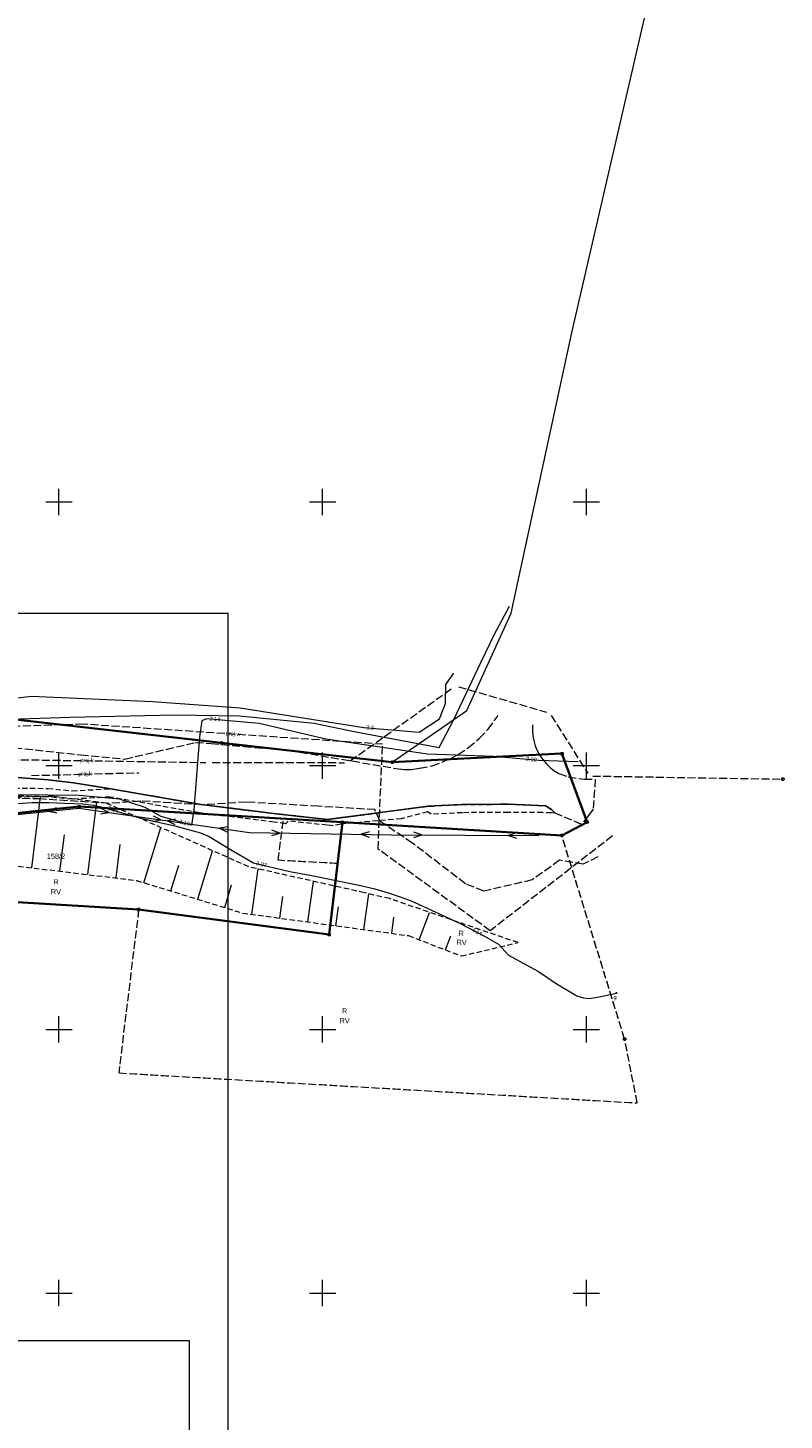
# Model space of a CAD drawing. Extents: x 5459987 to 5506369, y 5959610 to 5991660.
# Tile 38 of 51: x 5462594 to 5462737, y 5972176 to 5972440. Entities that reach past the tile are written whole.
import ezdxf
from ezdxf.enums import TextEntityAlignment as Align

# ---------------------------------------------------------------- set-up
doc = ezdxf.new("R2010")
doc.units = 0
for name, pattern in [('PRZER1-1', [1, 0.5, -0.5]), ('PRZER2-1', [1.5, 1, -0.5]), ('PRZER3-1', [2, 1.5, -0.5])]:
    doc.linetypes.add(name, pattern=pattern)
doc.layers.get('0').update_dxf_attribs({"linetype": 'CONTINUOUS'})
for name, color, linetype, lineweight in [('ARKUSZ', 7, 'CONTINUOUS', 18), ('GEPPGD', 7, 'CONTINUOUS', 18), ('GESDZI', 7, 'CONTINUOUS', 18), ('GESDZI_O', 7, 'CONTINUOUS', 18), ('GESOZN', 7, 'CONTINUOUS', 18), ('GSLKRW', 7, 'CONTINUOUS', 25), ('GSSKOA', 7, 'CONTINUOUS', 18), ('GSSKOD', 7, 'CONTINUOUS', 18), ('GSSZSN', 7, 'CONTINUOUS', 18), ('GUPPRZ_O', 7, 'CONTINUOUS', 18), ('KRZYZE_2000', 230, 'CONTINUOUS', 18), ('RAMKA', 7, 'CONTINUOUS', 18)]:
    doc.layers.add(name, color=color, linetype=linetype, lineweight=lineweight)
for name, color, linetype, lineweight, true_color in [('GESKKL', 7, 'CONTINUOUS', 18, 0x24bc24), ('GESKKL_O', 7, 'CONTINUOUS', 18, 0x24bc24), ('GESUZY', 7, 'CONTINUOUS', 18, 0x008000), ('GESUZY_O', 7, 'CONTINUOUS', 18, 0x008000), ('GULEPR', 1, 'CONTINUOUS', 18, 0xff0000), ('GULGPR', 7, 'CONTINUOUS', 18, 0xbfbf00), ('GULKPR', 7, 'CONTINUOUS', 18, 0x803300), ('GULKPR_O', 7, 'CONTINUOUS', 18, 0x803300), ('GULWPR', 5, 'CONTINUOUS', 18, 0x0000ff), ('GULWPR_O', 5, 'CONTINUOUS', 18, 0x0000ff), ('GUPGZA', 7, 'CONTINUOUS', 18, 0xbfbf00), ('GUPGZA_O', 7, 'CONTINUOUS', 18, 0xbfbf00), ('GUPKSD', 7, 'CONTINUOUS', 18, 0x803300)]:
    doc.layers.add(name, color=color, linetype=linetype, lineweight=lineweight, true_color=true_color)
doc.styles.add('Arial', font='arial.ttf')

# ---------------------------------------------------------------- blocks, each defined once
blk = doc.blocks.new('GUPGZA1')
blk.add_hatch(color=0).paths.add_polyline_path([(-0.2, 0), (-0.193185, -0.051764), (-0.173205, -0.1), (-0.141421, -0.141421), (-0.1, -0.173205), (-0.051764, -0.193185), (0, -0.2), (0.051764, -0.193185), (0.1, -0.173205), (0.141421, -0.141421), (0.173205, -0.1), (0.193185, -0.051764), (0.2, 0), (0.193185, 0.051764), (0.173205, 0.1), (0.141421, 0.141421), (0.1, 0.173205), (0.051764, 0.193185), (0, 0.2), (-0.051764, 0.193185), (-0.1, 0.173205), (-0.141421, 0.141421), (-0.173205, 0.1), (-0.193185, 0.051764)])
blk = doc.blocks.new('GUPKSD1')
at = {"color": 0}
blk.add_lwpolyline([(0, 0.25), (0.064705, 0.241481), (0.125, 0.216506), (0.176777, 0.176777), (0.216506, 0.125), (0.241481, 0.064705), (0.25, 0), (0.241481, -0.064705), (0.216506, -0.125), (0.176777, -0.176777), (0.125, -0.216506), (0.064705, -0.241481), (0, -0.25), (-0.064705, -0.241481), (-0.125, -0.216506), (-0.176777, -0.176777), (-0.216506, -0.125), (-0.241481, -0.064705), (-0.25, 0), (-0.241481, 0.064705), (-0.216506, 0.125), (-0.176777, 0.176777), (-0.125, 0.216506), (-0.064705, 0.241481)], close=True, dxfattribs=at)
blk = doc.blocks.new('GEPPGD1_1')
at = {"color": 0}
blk.add_lwpolyline([(0, 0.25), (0.077254, 0.237764), (0.146946, 0.202254), (0.202254, 0.146946), (0.237764, 0.077254), (0.25, 0), (0.237764, -0.077254), (0.202254, -0.146946), (0.146946, -0.202254), (0.077254, -0.237764), (0, -0.25), (-0.077254, -0.237764), (-0.146946, -0.202254), (-0.202254, -0.146946), (-0.237764, -0.077254), (-0.25, 0), (-0.237764, 0.077254), (-0.202254, 0.146946), (-0.146946, 0.202254), (-0.077254, 0.237764)], close=True, dxfattribs=at)
blk = doc.blocks.new('SUEP1')
at = {"color": 0}
blk.add_lwpolyline([(-0.75, -0.5), (0.75, 0), (-0.75, 0.5)], dxfattribs=at)

msp = doc.modelspace()

# ---------------------------------------------------------------- linework, layer by layer
at = {"layer": 'ARKUSZ', "color": 252, "linetype": 'Continuous', "lineweight": 13, "flags": 128}
msp.add_lwpolyline([(5462335.08, 5972031.83), (5462632.06, 5972031.83), (5462632.06, 5972328.82), (5462335.08, 5972328.82), (5462335.08, 5972031.83)], dxfattribs=at)
at = {"layer": 'GESDZI', "color": 86, "linetype": 'Continuous', "lineweight": 35, "true_color": 0x1a7000, "elevation": 10.22}
msp.add_lwpolyline([(5462464.9, 5972151.67), (5462472.7, 5972196.07), (5462523.12, 5972259.37), (5462564.43, 5972288.11), (5462603.85, 5972292.22), (5462653.76, 5972289.26), (5462695.34, 5972286.78), (5462700.13, 5972289.31), (5462695.37, 5972302.27), (5462663.21, 5972300.67), (5462630.84, 5972304.3), (5462587.76, 5972309.16), (5462576.53, 5972310.13), (5462554.27, 5972303.77), (5462552.44, 5972302.79), (5462514.49, 5972273.68), (5462499.09, 5972259.82), (5462484.81, 5972241.37), (5462479.23, 5972234.17), (5462464.73, 5972209.82), (5462457.45, 5972184.44), (5462453.87, 5972157.77)], dxfattribs=at)
msp.add_lwpolyline([(5462651.22, 5972267.96), (5462653.76, 5972289.26), (5462603.85, 5972292.22), (5462564.43, 5972288.11), (5462523.12, 5972259.37), (5462569.03, 5972275.5), (5462615.12, 5972272.71)], close=True, dxfattribs=at)
at = {"layer": 'GESKKL', "color": 252, "linetype": 'PRZER3-1', "lineweight": 18, "elevation": 10.06}
msp.add_lwpolyline([(5462653.76, 5972289.26), (5462652.83, 5972281.43), (5462641.59, 5972282.05), (5462642.54, 5972289.93), (5462603.85, 5972292.22), (5462564.43, 5972288.11), (5462523.12, 5972259.37), (5462569.03, 5972275.5), (5462584.95, 5972274.54), (5462615.12, 5972272.71), (5462611.34, 5972241.74), (5462709.65, 5972236.05), (5462707.26, 5972248.16), (5462695.34, 5972286.78)], close=True, dxfattribs=at)
at = {"layer": 'GESOZN', "color": 252, "linetype": 'Continuous', "lineweight": 18, "elevation": 10.1}
msp.add_lwpolyline([(5462499.09, 5972259.82), (5462514.49, 5972273.68), (5462552.44, 5972302.79), (5462554.27, 5972303.77), (5462576.53, 5972310.13), (5462587.76, 5972309.16), (5462630.84, 5972304.3), (5462663.21, 5972300.67), (5462677.34, 5972310.48), (5462685.73, 5972328.91), (5462697.34, 5972382.35), (5462725.19, 5972503.01)], dxfattribs=at)
at = {"layer": 'GESUZY', "color": 252, "linetype": 'PRZER1-1', "lineweight": 18, "elevation": 10.08}
msp.add_lwpolyline([(5462464.9, 5972151.67), (5462472.7, 5972196.07), (5462523.12, 5972259.37), (5462564.43, 5972288.11), (5462603.85, 5972292.22), (5462642.54, 5972289.93), (5462653.76, 5972289.26), (5462695.34, 5972286.78), (5462700.13, 5972289.31), (5462695.37, 5972302.27), (5462663.21, 5972300.67), (5462644.62, 5972302.75), (5462630.84, 5972304.3), (5462587.76, 5972309.16), (5462576.53, 5972310.13), (5462554.27, 5972303.77), (5462552.44, 5972302.79), (5462514.49, 5972273.68), (5462499.09, 5972259.82), (5462484.81, 5972241.37), (5462479.23, 5972234.17), (5462464.73, 5972209.82), (5462457.45, 5972184.44), (5462453.87, 5972157.77)], dxfattribs=at)
msp.add_lwpolyline([(5462653.76, 5972289.26), (5462652.83, 5972281.43), (5462641.59, 5972282.05), (5462642.54, 5972289.93), (5462603.85, 5972292.22), (5462564.43, 5972288.11), (5462523.12, 5972259.37), (5462569.03, 5972275.5), (5462584.95, 5972274.54), (5462615.12, 5972272.71), (5462611.34, 5972241.74), (5462709.65, 5972236.05), (5462707.26, 5972248.16), (5462695.34, 5972286.78)], close=True, dxfattribs=at)
at = {"layer": 'GSLKRW', "color": 252, "linetype": 'Continuous', "lineweight": 25, "elevation": 10.18}
msp.add_lwpolyline([(5462694.06, 5972290.99), (5462693.38, 5972291.71), (5462692.23, 5972292.37), (5462685.2, 5972292.67), (5462676.46, 5972292.64), (5462670.02, 5972292.29), (5462650.91, 5972289.78), (5462641.16, 5972290.88), (5462626.97, 5972292.62), (5462609.84, 5972295.6), (5462602.74, 5972296.71), (5462597.99, 5972297.3), (5462588.62, 5972297.98)], dxfattribs=at)
at = {"layer": 'GSSKOA', "color": 252, "linetype": 'PRZER3-1', "lineweight": 18, "elevation": 10.18}
for points in [[(5462591.55, 5972303.4), (5462604.14, 5972302.05), (5462612.53, 5972301.25), (5462625.91, 5972304.39), (5462628.85, 5972304.2), (5462635.11, 5972303.64), (5462643.73, 5972302.89), (5462664.41, 5972299.38), (5462665.51, 5972299.27), (5462666.84, 5972299.29), (5462668.39, 5972299.54), (5462670.76, 5972299.94), (5462672.66, 5972300.66), (5462675.72, 5972302.09), (5462677.64, 5972303.41), (5462679.68, 5972305.14), (5462681.37, 5972306.89), (5462683.26, 5972309.49)], [(5462689.76, 5972307.71), (5462689.76, 5972306.7), (5462689.85, 5972305.66), (5462690.05, 5972304.74), (5462690.29, 5972303.78), (5462690.7, 5972302.87), (5462691.21, 5972301.95), (5462691.75, 5972301.14), (5462692.43, 5972300.33), (5462693.11, 5972299.66), (5462693.84, 5972299.08), (5462694.81, 5972298.48), (5462696.58, 5972297.85), (5462699.58, 5972297.42), (5462701.69, 5972297.4), (5462701.29, 5972291.74), (5462700.39, 5972290.54), (5462699.07, 5972288.87), (5462694.06, 5972290.99), (5462693.38, 5972291.71), (5462692.23, 5972292.37), (5462685.2, 5972292.67), (5462676.46, 5972292.64), (5462670.02, 5972292.29), (5462650.91, 5972289.78), (5462641.16, 5972290.88), (5462626.97, 5972292.62), (5462609.84, 5972295.6), (5462602.74, 5972296.71), (5462597.99, 5972297.3), (5462588.62, 5972297.98)]]:
    msp.add_lwpolyline(points, dxfattribs=at)
at = {"layer": 'GSSKOD', "color": 252, "linetype": 'PRZER2-1', "lineweight": 18, "elevation": 10.18}
msp.add_lwpolyline([(5462588.52, 5972295.8), (5462597.9, 5972295.67), (5462602.51, 5972295.24), (5462609.84, 5972295.6), (5462626.97, 5972292.62), (5462641.16, 5972290.88), (5462650.91, 5972289.78), (5462670.02, 5972292.29), (5462676.46, 5972292.64), (5462685.2, 5972292.67), (5462692.23, 5972292.37), (5462693.38, 5972291.71), (5462694.06, 5972290.99), (5462693.38, 5972291.02), (5462691.69, 5972291.09), (5462685.2, 5972291.12), (5462676.51, 5972291.08), (5462670.56, 5972290.78), (5462669.91, 5972291.22), (5462664.93, 5972289.94), (5462653.42, 5972288.91), (5462651.97, 5972288.61), (5462650.85, 5972288.71), (5462643.44, 5972289.49), (5462642.93, 5972288.99), (5462640.8, 5972289.28), (5462626.64, 5972291.04), (5462609.74, 5972294.05), (5462602.55, 5972293.64), (5462597.84, 5972294.09), (5462588.43, 5972294.3)], dxfattribs=at)
at = {"layer": 'GSSZSN', "color": 252, "linetype": 'PRZER2-1', "lineweight": 18, "elevation": 10.06}
msp.add_lwpolyline([(5462553.17, 5972253.54), (5462564.91, 5972259.72), (5462569.03, 5972275.5), (5462584.86, 5972281.83), (5462614.73, 5972278.23), (5462634.8, 5972272.05), (5462666.27, 5972267.77), (5462676.29, 5972263.91), (5462687.05, 5972266.44), (5462662.71, 5972274.78), (5462657.93, 5972275.89), (5462635.98, 5972280.82), (5462608.97, 5972292.88), (5462598.93, 5972294.15), (5462582.65, 5972293.83), (5462577.74, 5972292.72), (5462556.62, 5972281.87)], close=True, dxfattribs=at)
at = {"layer": 'GSSZSN', "color": 252, "linetype": 'Continuous', "lineweight": 18, "elevation": 10.06}
for points in [[(5462594.89, 5972280.62), (5462596.51, 5972294.1)], [(5462605.51, 5972279.34), (5462607.17, 5972293.11)], [(5462616.09, 5972277.81), (5462619.31, 5972288.27)], [(5462600.2, 5972279.98), (5462601.03, 5972286.88)], [(5462610.83, 5972278.7), (5462611.59, 5972285.04)], [(5462626.31, 5972274.66), (5462629.15, 5972283.87)], [(5462621.2, 5972276.24), (5462622.71, 5972281.15)], [(5462636.6, 5972271.8), (5462637.78, 5972280.42)], [(5462647.21, 5972270.36), (5462648.25, 5972278.06)], [(5462631.43, 5972273.08), (5462632.75, 5972277.38)], [(5462641.91, 5972271.08), (5462642.46, 5972275.16)], [(5462657.81, 5972268.92), (5462658.73, 5972275.7)], [(5462652.51, 5972269.64), (5462653, 5972273.26)], [(5462663.12, 5972268.2), (5462663.53, 5972271.28)], [(5462668.29, 5972266.99), (5462670.29, 5972272.18)], [(5462673.29, 5972265.07), (5462674.32, 5972267.76)]]:
    msp.add_lwpolyline(points, dxfattribs=at)
at = {"layer": 'GULEPR', "color": 1, "linetype": 'Continuous', "lineweight": 18, "true_color": 0xff0000, "elevation": 10.14}
for points in [[(5462584.91, 5972308.62), (5462602.16, 5972309.19), (5462622.01, 5972309.63), (5462634.22, 5972309.46), (5462648.39, 5972308.08), (5462656.3, 5972306.41), (5462672.11, 5972303.41), (5462674.93, 5972308.88), (5462680.03, 5972319.68), (5462682.61, 5972324.91), (5462685.45, 5972330.23)], [(5462584.91, 5972308.62), (5462602.16, 5972309.19), (5462622.01, 5972309.63), (5462634.22, 5972309.46), (5462648.39, 5972308.08), (5462656.3, 5972306.41), (5462672.11, 5972303.41), (5462674.93, 5972308.88), (5462680.03, 5972319.68), (5462682.61, 5972324.91), (5462685.45, 5972330.23)], [(5462580.76, 5972311.55), (5462594.81, 5972313.15), (5462617.75, 5972312.16), (5462634.39, 5972310.97), (5462657.82, 5972307.22), (5462668.31, 5972306.37), (5462672.18, 5972308.87), (5462673.32, 5972311.81), (5462673.37, 5972315.36), (5462674.9, 5972317.56)], [(5462580.76, 5972311.55), (5462594.81, 5972313.15), (5462617.75, 5972312.16), (5462634.39, 5972310.97), (5462657.82, 5972307.22), (5462668.31, 5972306.37), (5462672.18, 5972308.87), (5462673.32, 5972311.81), (5462673.37, 5972315.36), (5462674.9, 5972317.56)], [(5462471.06, 5972220.73), (5462522.2, 5972261.15), (5462564.25, 5972287.86), (5462603.75, 5972291.96), (5462636.14, 5972287.31), (5462663.05, 5972286.9), (5462691.01, 5972286.76)], [(5462471.06, 5972220.73), (5462522.2, 5972261.15), (5462564.25, 5972287.86), (5462603.75, 5972291.96), (5462636.14, 5972287.31), (5462663.05, 5972286.9), (5462691.01, 5972286.76)]]:
    msp.add_lwpolyline(points, dxfattribs=at)
at = {"layer": 'GULEPR', "color": 1, "linetype": 'PRZER3-1', "lineweight": 18, "true_color": 0xff0000, "elevation": 10.14}
msp.add_lwpolyline([(5462702.18, 5972282.7), (5462699.41, 5972281.29), (5462694.93, 5972282.05), (5462689.72, 5972278.34), (5462680.59, 5972276.2), (5462677.06, 5972277.6), (5462667.04, 5972285.31), (5462660.83, 5972289.48), (5462659.91, 5972291.66), (5462649.17, 5972292.29), (5462635.57, 5972293.09), (5462627.27, 5972292.58), (5462615.51, 5972293.28), (5462609.61, 5972292.83), (5462596.56, 5972293.68), (5462588.73, 5972293.89)], dxfattribs=at)
msp.add_lwpolyline([(5462702.18, 5972282.7), (5462699.41, 5972281.29), (5462694.93, 5972282.05), (5462689.72, 5972278.34), (5462680.59, 5972276.2), (5462677.06, 5972277.6), (5462667.04, 5972285.31), (5462660.83, 5972289.48), (5462659.91, 5972291.66), (5462649.17, 5972292.29), (5462635.57, 5972293.09), (5462627.27, 5972292.58), (5462615.51, 5972293.28), (5462609.61, 5972292.83), (5462596.56, 5972293.68), (5462588.73, 5972293.89)], dxfattribs=at)
msp.add_lwpolyline([(5462702.18, 5972282.7), (5462699.41, 5972281.29), (5462694.93, 5972282.05), (5462689.72, 5972278.34), (5462680.59, 5972276.2), (5462677.06, 5972277.6), (5462667.04, 5972285.31), (5462660.83, 5972289.48), (5462659.91, 5972291.66), (5462649.17, 5972292.29), (5462635.57, 5972293.09), (5462627.27, 5972292.58), (5462615.51, 5972293.28), (5462609.61, 5972292.83), (5462596.56, 5972293.68), (5462588.73, 5972293.89)], dxfattribs=at)
msp.add_lwpolyline([(5462702.18, 5972282.7), (5462699.41, 5972281.29), (5462694.93, 5972282.05), (5462689.72, 5972278.34), (5462680.59, 5972276.2), (5462677.06, 5972277.6), (5462667.04, 5972285.31), (5462660.83, 5972289.48), (5462659.91, 5972291.66), (5462649.17, 5972292.29), (5462635.57, 5972293.09), (5462627.27, 5972292.58), (5462615.51, 5972293.28), (5462609.61, 5972292.83), (5462596.56, 5972293.68), (5462588.73, 5972293.89)], dxfattribs=at)
at = {"layer": 'GULGPR', "color": 52, "linetype": 'Continuous', "lineweight": 18, "true_color": 0xbfbf00, "elevation": 10.14}
msp.add_lwpolyline([(5462588.35, 5972292.56), (5462594.91, 5972293.03), (5462598.11, 5972293.04), (5462601.15, 5972292.91), (5462604.53, 5972292.76), (5462606.55, 5972292.51), (5462608.85, 5972292.03), (5462613.88, 5972290.51), (5462617.16, 5972289.68), (5462622.01, 5972288.57), (5462626.84, 5972287.23), (5462628.5, 5972286.56), (5462632.54, 5972284.1), (5462636.92, 5972281.59), (5462643.8, 5972279.9), (5462648.26, 5972279.11), (5462657.15, 5972277.3), (5462659.89, 5972276.65), (5462662.44, 5972275.91), (5462664.72, 5972275.11), (5462666.78, 5972274.34), (5462669.68, 5972273.02), (5462676.07, 5972270.08), (5462680.7, 5972267.67), (5462683.35, 5972266.13), (5462685.21, 5972264.08), (5462690.93, 5972260.95), (5462694.26, 5972258.69), (5462698.21, 5972256.38), (5462699.43, 5972256), (5462700.53, 5972255.88), (5462702.4, 5972256.15), (5462705.7, 5972256.88)], dxfattribs=at)
at = {"layer": 'GULKPR', "linetype": 'PRZER3-1', "lineweight": 18, "elevation": 10.14}
for points in [[(5462655.23, 5972300.91), (5462674.7, 5972314.77)], [(5462675.77, 5972314.95), (5462692.45, 5972310.15)], [(5462693.34, 5972309.5), (5462700.26, 5972298.54)], [(5462582.79, 5972301.27), (5462627.85, 5972300.6)], [(5462594.78, 5972298.13), (5462615.14, 5972298.66)], [(5462629.05, 5972300.59), (5462654.14, 5972300.56)], [(5462701.2, 5972298.03), (5462737.25, 5972297.45)]]:
    msp.add_lwpolyline(points, dxfattribs=at)
at = {"layer": 'GULWPR', "color": 5, "linetype": 'PRZER3-1', "lineweight": 18, "true_color": 0x0000ff, "elevation": 10.14}
msp.add_lwpolyline([(5462704.96, 5972286.68), (5462681.77, 5972268.69), (5462660.5, 5972284.19), (5462661.37, 5972304.06), (5462604.65, 5972307.86), (5462591.32, 5972307.43), (5462570.18, 5972303.21), (5462558.07, 5972299.31), (5462540.38, 5972289.78), (5462532.79, 5972284.38), (5462516.83, 5972270.08), (5462495.22, 5972249.75), (5462486.82, 5972241.47), (5462470.9, 5972218.57), (5462465.33, 5972207.57), (5462456.75, 5972177.4), (5462455.25, 5972162.81)], dxfattribs=at)
at = {"layer": 'GULWPR', "color": 5, "linetype": 'Continuous', "lineweight": 18, "true_color": 0x0000ff, "elevation": 10.14}
msp.add_lwpolyline([(5462698.42, 5972300.69), (5462691.01, 5972300.98), (5462682.38, 5972301.73), (5462669.86, 5972302.18), (5462650.58, 5972305.04), (5462637.99, 5972307.98), (5462627.96, 5972308.9), (5462627.07, 5972308.47), (5462626.66, 5972305.46), (5462625.55, 5972291.63), (5462625.13, 5972288.71), (5462619.38, 5972290.35), (5462616.33, 5972292.07), (5462611.49, 5972293.63), (5462603.86, 5972294.31), (5462591.95, 5972294.48)], dxfattribs=at)
at = {"layer": 'KRZYZE_2000', "color": 252, "lineweight": 18, "flags": 128}
for points in [[(5462600, 5972347.5), (5462600, 5972352.5)], [(5462650, 5972347.5), (5462650, 5972352.5)], [(5462700, 5972347.5), (5462700, 5972352.5)], [(5462597.5, 5972350), (5462602.5, 5972350)], [(5462647.5, 5972350), (5462652.5, 5972350)], [(5462697.5, 5972350), (5462702.5, 5972350)], [(5462600, 5972297.5), (5462600, 5972302.5)], [(5462650, 5972297.5), (5462650, 5972302.5)], [(5462700, 5972297.5), (5462700, 5972302.5)], [(5462597.5, 5972300), (5462602.5, 5972300)], [(5462647.5, 5972300), (5462652.5, 5972300)], [(5462697.5, 5972300), (5462702.5, 5972300)], [(5462600, 5972247.5), (5462600, 5972252.5)], [(5462650, 5972247.5), (5462650, 5972252.5)], [(5462700, 5972247.5), (5462700, 5972252.5)], [(5462597.5, 5972250), (5462602.5, 5972250)], [(5462647.5, 5972250), (5462652.5, 5972250)], [(5462697.5, 5972250), (5462702.5, 5972250)], [(5462600, 5972197.5), (5462600, 5972202.5)], [(5462650, 5972197.5), (5462650, 5972202.5)], [(5462700, 5972197.5), (5462700, 5972202.5)], [(5462597.5, 5972200), (5462602.5, 5972200)], [(5462647.5, 5972200), (5462652.5, 5972200)], [(5462697.5, 5972200), (5462702.5, 5972200)]]:
    msp.add_lwpolyline(points, dxfattribs=at)
at = {"layer": 'RAMKA', "color": 252, "linetype": 'Continuous', "lineweight": 13, "flags": 128}
msp.add_lwpolyline([(5462519.83, 5972042.46), (5462624.78, 5972042.46), (5462624.78, 5972190.96), (5462519.83, 5972190.96), (5462519.83, 5972042.46)], dxfattribs=at)

# ---------------------------------------------------------------- block references
at = {"layer": 'GEPPGD', "color": 86, "linetype": 'Continuous', "lineweight": 18, "true_color": 0x1a7000}
for p in [(5462630.84, 5972304.3, 10.24), (5462695.37, 5972302.27, 10.24), (5462663.21, 5972300.67, 10.24), (5462603.85, 5972292.22, 10.24), (5462653.76, 5972289.26, 10.24), (5462700.13, 5972289.31, 10.24), (5462695.34, 5972286.78, 10.24), (5462615.12, 5972272.71, 10.24), (5462651.22, 5972267.96, 10.24), (5462707.26, 5972248.16, 10.24)]:
    msp.add_blockref('GEPPGD1_1', p, dxfattribs=at)
at = {"layer": 'GULEPR', "color": 1, "linetype": 'Continuous', "lineweight": 18, "true_color": 0xff0000}
for p, rotation in [((5462598.78, 5972291.44, 10.14), 185.9204365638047), ((5462608.7, 5972291.25, 10.14), 351.832007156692), ((5462618.6, 5972289.82, 10.14), 351.832007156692), ((5462621.3, 5972289.44, 10.14), 171.832007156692), ((5462631.19, 5972288.02, 10.14), 171.832007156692), ((5462641.14, 5972287.23, 10.14), 359.1253081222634), ((5462658.05, 5972286.97, 10.14), 179.1253081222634), ((5462668.05, 5972286.87, 10.14), 359.7219942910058), ((5462686.01, 5972286.78, 10.14), 179.7219942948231)]:
    msp.add_blockref('SUEP1', p, dxfattribs=dict(at, rotation=rotation))
at = {"layer": 'GUPGZA', "color": 52, "linetype": 'Continuous', "lineweight": 18, "true_color": 0xbfbf00}
msp.add_blockref('GUPGZA1', (5462705.7, 5972256.88, 10.16), dxfattribs=at)
at = {"layer": 'GUPKSD', "linetype": 'Continuous', "lineweight": 18}
msp.add_blockref('GUPKSD1', (5462737.25, 5972297.45, 10.16), dxfattribs=at)

# ---------------------------------------------------------------- texts
at = {"layer": 'GESDZI_O', "color": 86, "linetype": 'Continuous', "lineweight": 0, "true_color": 0x1a7000, "style": 'Arial'}
msp.add_text('158/2', height=1, dxfattribs=at).set_placement((5462599.44, 5972282.32, 10.8), align=Align.CENTER)
at = {"layer": 'GESKKL_O', "color": 252, "linetype": 'Continuous', "lineweight": 0, "style": 'Arial'}
for p in [(5462599.44, 5972275.59, 10.8), (5462676.35, 5972266, 10.8), (5462654.16, 5972251.15, 10.8)]:
    msp.add_text('RV', height=1, dxfattribs=at).set_placement(p, align=Align.CENTER)
at = {"layer": 'GESUZY_O', "color": 252, "linetype": 'Continuous', "lineweight": 0, "style": 'Arial'}
for p in [(5462599.44, 5972277.47, 10.8), (5462676.26, 5972267.7, 10.8), (5462654.16, 5972253.02, 10.8)]:
    msp.add_text('R', height=1, dxfattribs=at).set_placement(p, align=Align.CENTER)
at = {"layer": 'GULKPR_O', "color": 36, "linetype": 'Continuous', "lineweight": 0, "true_color": 0x803300, "style": 'Arial'}
for rotation, p in [(359.1547, (5462605.32, 5972300.64, 10.8)), (1.4901, (5462604.97, 5972298.1, 10.8))]:
    msp.add_text('proj.k', height=0.75, rotation=rotation, dxfattribs=at).set_placement(p, align=Align.CENTER)
at = {"layer": 'GULWPR_O', "color": 5, "linetype": 'Continuous', "lineweight": 0, "true_color": 0x0000ff, "style": 'Arial'}
msp.add_text('proj.w', height=0.75, rotation=356.1676, dxfattribs=at).set_placement((5462632.99, 5972305.67, 10.8), align=Align.CENTER)
at = {"layer": 'GUPGZA_O', "color": 52, "linetype": 'Continuous', "lineweight": 0, "true_color": 0xbfbf00, "style": 'Arial'}
msp.add_text('g', height=0.75, dxfattribs=at).set_placement((5462705.73, 5972255.73, 10.8), align=Align.RIGHT)
at = {"layer": 'GUPPRZ_O', "color": 5, "linetype": 'Continuous', "lineweight": 0, "true_color": 0x0000ff, "style": 'Arial'}
msp.add_text('2.14', height=0.75, rotation=354.7592, dxfattribs=at).set_placement((5462628.52, 5972308.55, 10.8))
at = {"layer": 'GUPPRZ_O', "color": 1, "linetype": 'Continuous', "lineweight": 0, "true_color": 0xff0000, "style": 'Arial'}
msp.add_text('2.3', height=0.75, rotation=355.3675, dxfattribs=at).set_placement((5462658.27, 5972306.89, 10.8))
at = {"layer": 'GUPPRZ_O', "color": 5, "linetype": 'Continuous', "lineweight": 0, "true_color": 0x0000ff, "style": 'Arial'}
for s, rotation, p in [('2.02', 355.0331, (5462690.57, 5972300.72, 10.8)), ('3.10', 344.0809, (5462624.7, 5972288.53, 10.8))]:
    msp.add_text(s, height=0.75, rotation=rotation, dxfattribs=at).set_placement(p, align=Align.RIGHT)
at = {"layer": 'GUPPRZ_O', "color": 52, "linetype": 'Continuous', "lineweight": 0, "true_color": 0xbfbf00, "style": 'Arial'}
for s, rotation, p in [('3.94', 343.6762, (5462609.21, 5972291.61, 10.8)), ('3.07', 346.1991, (5462637.32, 5972281.19, 10.8))]:
    msp.add_text(s, height=0.75, rotation=rotation, dxfattribs=at).set_placement(p)
msp.add_text('4.14', height=0.75, rotation=332.5022, dxfattribs=at).set_placement((5462680.01, 5972267.7, 10.8), align=Align.RIGHT)

doc.saveas('drawing.dxf')
